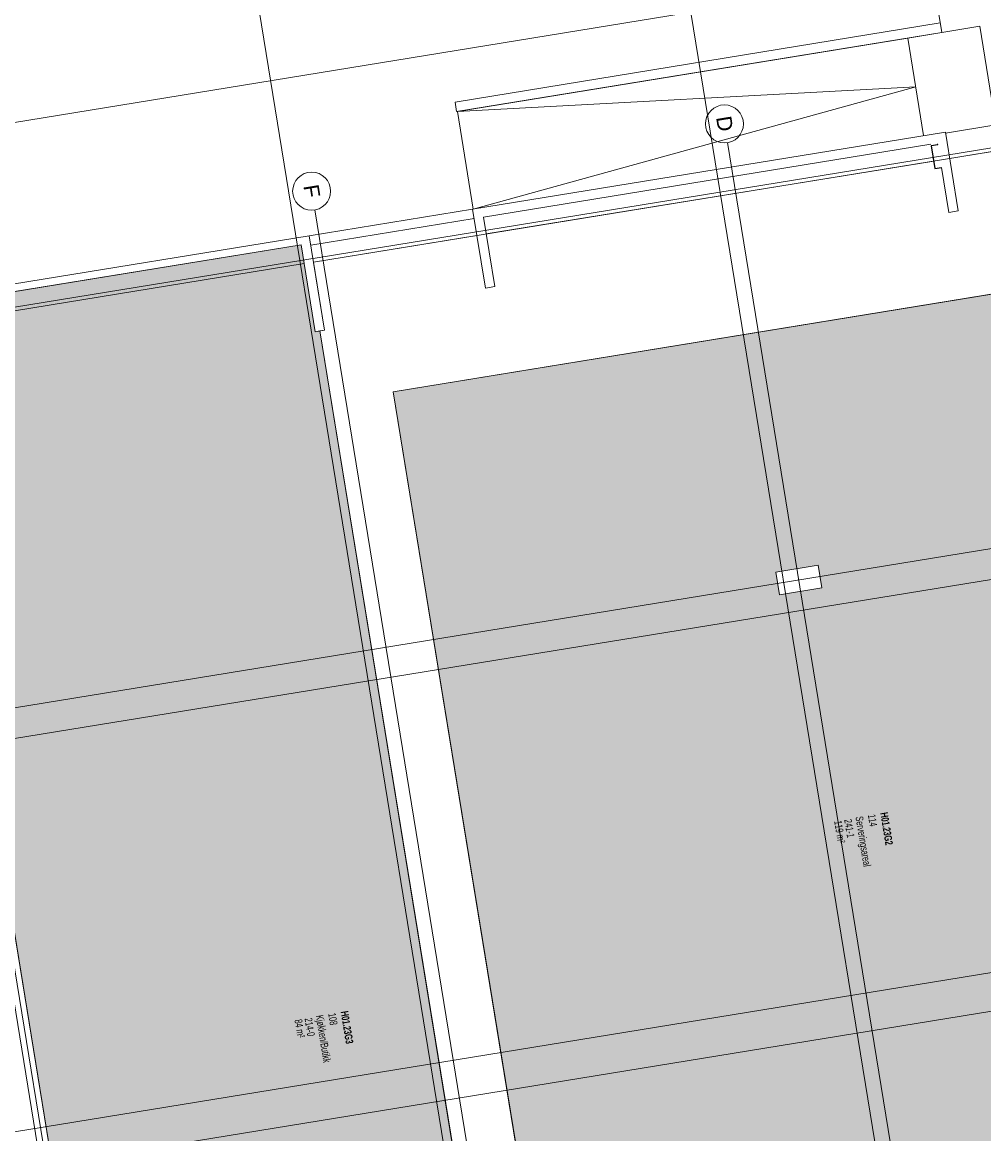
# Model space of a CAD drawing. Header units: millimetres. Extents: x 108537 to 157721, y 1314926 to 1362142.
# Tile 5 of 9: x 119652 to 132296, y 1329924 to 1344535. Entities that reach past the tile are written whole.
import ezdxf

# ---------------------------------------------------------------- set-up
doc = ezdxf.new("R2010")
doc.units = ezdxf.units.MM
for name, color, linetype, lineweight in [('A2-V', 250, 'Continuous', 25), ('A222', 250, 'Continuous', 9), ('A23', 250, 'Continuous', 9), ('A24', 250, 'Continuous', 9), ('A254', 250, 'Continuous', 9), ('A282', 250, 'Continuous', 9), ('A822Floor Plan', 250, 'Continuous', 9), ('A862', 250, 'Continuous', 9), ('A862-Text', 250, 'Continuous', 9)]:
    doc.layers.add(name, color=color, linetype=linetype, lineweight=lineweight)
doc.layers.add('A200-14_kiosk', color=7, linetype='Continuous', lineweight=5, true_color=0xc7d6ef)
doc.layers.add('A822Custom 1Custom 2Custom 3Floor Plan00_ Shared Levels and Grids', color=250, linetype='Continuous', lineweight=9, plot=False)
doc.layers.add('A852-TYNN', color=7, linetype='Continuous', lineweight=5, plot=False)
doc.styles.add('Arial Narrow', font='ARIALN.TTF', dxfattribs={"width": 0.8, "height": 100})
doc.styles.add('Arial Narrow_B', font='ARIALNB.TTF', dxfattribs={"width": 0.8, "height": 100})
doc.styles.add('Arial_1', font='arial.ttf', dxfattribs={"height": 200})

# ---------------------------------------------------------------- blocks, each defined once
blk = doc.blocks.new('M_Rectangular Column - 563 x 300 mm-778699-br002-h01-a-200-1-0001')
at = {"layer": 'A222'}
for p, q in [((150, 281), (-150, 281)), ((-150, 281), (-150, -282)), ((150, -282), (150, 281)), ((-150, -282), (150, -282))]:
    blk.add_line(p, q, dxfattribs=at)
blk = doc.blocks.new('Grid - M_Grid Head - Circle_smaller text-849452-br002-h01-a-200-1-0001')
at = {"layer": 'A822Floor Plan'}
blk.add_circle((0, 0), 2.5, dxfattribs=at)

msp = doc.modelspace()

# ---------------------------------------------------------------- hatches: boundary and pattern name
at = {"layer": 'A200-14_kiosk'}
h = msp.add_hatch(color=256, dxfattribs=at)
h.dxf.hatch_style = 1
h.paths.add_polyline_path([(118212, 1340776), (119056, 1335595), (119260, 1335628), (119264, 1335601), (119288, 1335453), (119308, 1335332), (119104, 1335298), (120801, 1324886), (120875, 1324898), (120907, 1324700), (126039, 1325537), (126007, 1325734), (126155, 1325758), (125628, 1328996), (125332, 1328947), (125308, 1329095), (125418, 1329113), (123567, 1340477), (123504, 1340467), (123318, 1341608)])
h = msp.add_hatch(color=256, dxfattribs=at)
h.dxf.hatch_style = 1
h.paths.add_polyline_path([(124531, 1339678), (126609, 1326921), (135704, 1328403), (133626, 1341160)])
h.paths.add_polyline_path([(130117, 1337397), (130165, 1337101), (129609, 1337010), (129561, 1337306)], flags=16)

# ---------------------------------------------------------------- linework, layer by layer
at = {"layer": 'A2-V', "color": 0}
for p, q in [((131691, 1342922), (131605, 1342908)), ((131605, 1342908), (131653, 1342612)), ((131653, 1342612), (131739, 1342626))]:
    msp.add_line(p, q, dxfattribs=at)
at = {"layer": 'A23', "color": 0}
for p, q in [((118956, 1335274), (120653, 1324862)), ((120801, 1324886), (119104, 1335298))]:
    msp.add_line(p, q, dxfattribs=at)
at = {"layer": 'A24', "color": 0}
for p, q in [((131027, 1348786), (131742, 1344400)), ((125344, 1343485), (131722, 1344525)), ((131742, 1344400), (132243, 1344482)), ((132243, 1344482), (132465, 1343124)), ((131742, 1344400), (125364, 1343361)), ((125364, 1343361), (125344, 1343485)), ((131791, 1343090), (125573, 1342077)), ((131960, 1342054), (131791, 1343090)), ((125718, 1341973), (131601, 1342931)), ((131689, 1342935), (131691, 1342922)), ((131739, 1342626), (131836, 1342034)), ((123427, 1341727), (125573, 1342077)), ((125573, 1342077), (125742, 1341041)), ((131836, 1342034), (131960, 1342054)), ((125593, 1341953), (123447, 1341603)), ((125866, 1341061), (125718, 1341973)), ((123427, 1341727), (117184, 1340710)), ((123629, 1340488), (123427, 1341727)), ((118212, 1340776), (123318, 1341608)), ((123318, 1341608), (123504, 1340467)), ((125742, 1341041), (125866, 1341061)), ((123504, 1340467), (123629, 1340488))]:
    msp.add_line(p, q, dxfattribs=at)
at = {"layer": 'A254', "color": 0}
for p, q in [((131296, 1344327), (132244, 1344481)), ((131505, 1343044), (131296, 1344327)), ((134365, 1343155), (131848, 1342745)), ((131637, 1342710), (125754, 1341752)), ((125630, 1341732), (123483, 1341382)), ((123359, 1341362), (118252, 1340529))]:
    msp.add_line(p, q, dxfattribs=at)
at = {"layer": 'A282', "color": 0}
for p, q in [((125374, 1343360), (131296, 1344325)), ((131505, 1343044), (131296, 1344325)), ((125583, 1342079), (125374, 1343360))]:
    msp.add_line(p, q, dxfattribs=at)
at = {"layer": 'A282'}
msp.add_lwpolyline([(125374, 1343360), (131401, 1343685), (125583, 1342079)], dxfattribs=at)
at = {"layer": 'A822Custom 1Custom 2Custom 3Floor Plan00_ Shared Levels and Grids', "color": 0}
for p, q in [((132825, 1317780), (126052, 1359347)), ((127298, 1316879), (120525, 1358446)), ((111314, 1339450), (140042, 1344130)), ((133023, 1317812), (128926, 1342952)), ((127594, 1316927), (123498, 1342067)), ((122166, 1316043), (118070, 1341183)), ((112602, 1334391), (140878, 1338998)), ((112215, 1333923), (140942, 1338603)), ((113487, 1328963), (141762, 1333570)), ((113115, 1328395), (141843, 1333076))]:
    msp.add_line(p, q, dxfattribs=at)
at = {"layer": 'A852-TYNN'}
for points in [[(123483, 1341382), (134562, 1343187), (134518, 1343458), (138772, 1344152), (140742, 1332061), (135254, 1331167), (135704, 1328403), (126130, 1326843), (125752, 1329168), (125418, 1329113), (123567, 1340477), (123629, 1340488)], [(123567, 1340477), (123504, 1340467), (123318, 1341608), (118212, 1340776), (119056, 1335595), (119260, 1335628), (119264, 1335601), (119264, 1335601), (119288, 1335453), (119288, 1335453), (119308, 1335332), (119104, 1335298), (120801, 1324886), (120875, 1324898), (120907, 1324700), (126039, 1325537), (126007, 1325734), (126155, 1325758), (125628, 1328996), (125332, 1328947), (125308, 1329095), (125418, 1329113)], [(133626, 1341160), (135704, 1328403), (126609, 1326921), (124531, 1339678)], [(130117, 1337397), (130165, 1337101), (129609, 1337010), (129561, 1337306)]]:
    msp.add_lwpolyline(points, close=True, dxfattribs=at)
at = {"layer": 'A862', "color": 0}
for p, q in [((130211, 1344956), (110929, 1341814)), ((132455, 1343186), (131793, 1343078)), ((124531, 1339678), (133626, 1341160)), ((123567, 1340477), (125418, 1329113)), ((126609, 1326921), (124531, 1339678))]:
    msp.add_line(p, q, dxfattribs=at)

# ---------------------------------------------------------------- block references
at = {"layer": 'A222', "color": 0, "rotation": 279.2542472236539}
msp.add_blockref('M_Rectangular Column - 563 x 300 mm-778699-br002-h01-a-200-1-0001', (129863, 1337203), dxfattribs=at)
at = {"layer": 'A822Custom 1Custom 2Custom 3Floor Plan00_ Shared Levels and Grids', "color": 0, "xscale": 99.99999999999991, "yscale": 99.99999999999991, "zscale": 99.99999999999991, "rotation": 9.254247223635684}
for p in [(128886, 1343198), (123458, 1342314)]:
    msp.add_blockref('Grid - M_Grid Head - Circle_smaller text-849452-br002-h01-a-200-1-0001', p, dxfattribs=at)

# ---------------------------------------------------------------- texts
at = {"layer": 'A822Custom 1Custom 2Custom 3Floor Plan00_ Shared Levels and Grids', "color": 0, "char_height": 200, "attachment_point": 1, "rotation": 279.2542, "style": 'Arial_1'}
for s, insert, width in [('D', (128972, 1343317), 248.52), ('F', (123546, 1342416), 208.44)]:
    msp.add_mtext(s, dxfattribs=dict(at, insert=insert, width=width))
at = {"layer": 'A862-Text', "color": 0, "char_height": 100, "attachment_point": 1, "rotation": 279.2542}
for s, insert, width, style in [('114', (130870, 1334130), 192.4, 'Arial Narrow'), ('H01.23G2', (131033, 1334157), 513.08, 'Arial Narrow_B'), ('119 m²', (130427, 1334048), 352.74, 'Arial Narrow'), ('241-1', (130559, 1334067), 295.02, 'Arial Narrow'), ('Serveringsareal', (130707, 1334104), 801.69, 'Arial Narrow'), ('Kjøkken/Butikk', (123611, 1331492), 743.97, 'Arial Narrow'), ('108', (123774, 1331518), 192.4, 'Arial Narrow'), ('H01.23G3', (123938, 1331545), 513.08, 'Arial Narrow_B'), ('84 m²', (123331, 1331436), 288.61, 'Arial Narrow'), ('214-0', (123463, 1331455), 295.02, 'Arial Narrow')]:
    msp.add_mtext(s, dxfattribs=dict(at, insert=insert, width=width, style=style))

doc.saveas('drawing.dxf')
